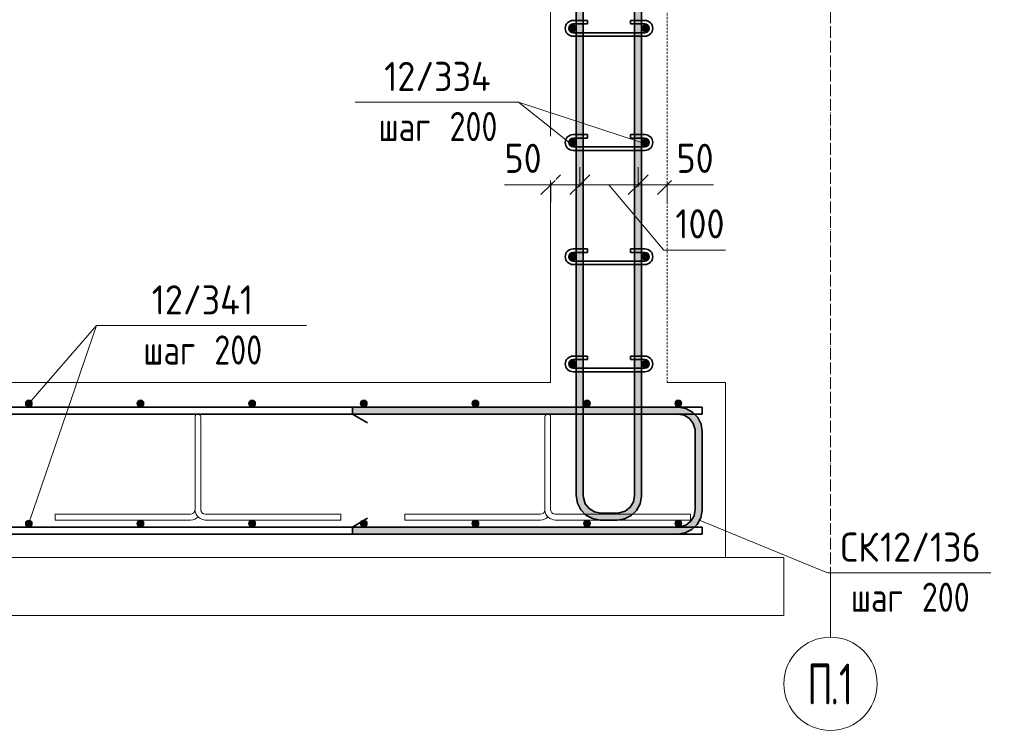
# Model space of a CAD drawing. Header units: millimetres. Extents: x 20745 to 44684, y -2139 to 75713.
# Tile 14 of 28: x 37611 to 39300, y -2057 to -837. Entities that reach past the tile are written whole.
import ezdxf

# ---------------------------------------------------------------- set-up
doc = ezdxf.new("R2010")
doc.units = ezdxf.units.MM
doc.linetypes.add('01 Штриховая _4 мм_', pattern=[6, 3.5, -2.5])
doc.linetypes.add('02 Штрихпунктирная _20 мм_', pattern=[25, 20, -2.5, 0, -2.5])
for name, color, linetype, lineweight in [('AA_Dim', 7, 'Continuous', 9), ('AA_Dim-20', 7, 'Continuous', 9), ('AA_Linii', 7, 'Continuous', 9), ('AA_Oformlenie', 7, 'Continuous', 9), ('AA_Vinoska', 7, 'Continuous', 9), ('AF_Element', 7, 'Continuous', 60), ('AF_Element_Опалубка', 7, 'Continuous', 20), ('AF_Perekritie_Опалубка', 7, 'Continuous', 20), ('AF_Stena_Опалубка', 7, 'Continuous', 20), ('KR_Armatura', 7, 'Continuous', 20), ('KR_Armatura_Tonkie', 7, 'Continuous', 20), ('KR_Fundament', 7, 'Continuous', 20), ('Оси', 7, 'Continuous', 9)]:
    doc.layers.add(name, color=color, linetype=linetype, lineweight=lineweight)
doc.styles.add('ISOCPEUR', font='isocpeur.ttf', dxfattribs={"width": 0.7, "height": 70})
doc.styles.add('ISOCPEUR_2', font='isocpeur.ttf', dxfattribs={"width": 0.9, "height": 50})
doc.styles.add('ISOCPEUR_3', font='isocpeur.ttf', dxfattribs={"width": 0.8, "height": 50})
doc.dimstyles.new('01_Точн_3_знака__непрозр_', dxfattribs={"dimscale": 304.8, "dimtxt": 49.799059, "dimasz": 0.111549, "dimexe": 0.098425, "dimexo": 0.065617, "dimgap": 0.016404, "dimtad": 1, "dimdec": 3, "dimrnd": 0.001, "dimdsep": 46, "dimtxsty": 'ISOCPEUR_2', "dimblk1": 'OBLIQUE', "dimblk2": 'OBLIQUE', "dimsah": 1, "dimcen": 0.09, "dimdle": 0.098425, "dimazin": 0, "dimtfac": 1, "dimtdec": 4, "dimtix": 1, "dimtmove": 1, "dimatfit": 3, "dimfxl": 1, "dimtvp": 1, "dimtfill": 1, "dimtolj": 1, "dimtzin": 0, "dimlwd": 18, "dimlwe": 18, "dimarcsym": 2})

# ---------------------------------------------------------------- blocks, each defined once
blk = doc.blocks.new('Лестница тип 2 ед2 - Лестница тип 2 ед1-3683842-Сечение 3')
at = {"layer": 'AF_Element', "lineweight": 20}
for p, q in [((74915.000001, -1460), (74915.000001, -220)), ((73025.000001, -1460), (74915.000001, -1460))]:
    blk.add_line(p, q, dxfattribs=at)
blk = doc.blocks.new('350_Стержень П торец СК-СГ _НесАрм_РабПлоск_ - 350_Стержень П торец СК-СГ _НесАрм_РабПлоск_-V7-Сечение 3')
at = {"layer": 'KR_Armatura_Tonkie', "lineweight": 35}
for points in [[(74575, -1514), (75133, -1513.8), (75133, -1502), (74575, -1502.2), (74575, -1513.8)], [(75173.6, -1544), (75175, -1544), (75173.6, -1533.1), (75169, -1522.5), (75162.7, -1514.3), (75154, -1507.6), (75143.9, -1503.4), (75133, -1502.2), (75133, -1514), (75140.8, -1515), (75148.6, -1518.5), (75154.6, -1523.3), (75159.1, -1529.3), (75162, -1536.2), (75163.2, -1544), (75173.2, -1544)], [(75163, -1678), (75175, -1678), (75174.8, -1544), (75163, -1544), (75163, -1665.1)], [(75133, -1720), (75144.4, -1718.3), (75154.5, -1714), (75162.7, -1707.7), (75169.4, -1699), (75173.6, -1688.9), (75174.8, -1678), (75163, -1678), (75162, -1685.8), (75158.6, -1693.5), (75153.7, -1699.6), (75147.7, -1704.1), (75140.8, -1707), (75133, -1708.2), (75133, -1719.8)], [(74866.8, -1720), (75133, -1719.8), (75133, -1708), (74575, -1708.2), (74575, -1720), (74856, -1720)]]:
    blk.add_hatch(color=256, dxfattribs=at).paths.add_polyline_path(points)
for p, q in [((75133, -1502), (74575, -1502)), ((74575, -1514), (74575, -1502)), ((74575, -1502), (74575, -1514)), ((74575, -1514), (75133, -1514)), ((74575, -1514), (74601, -1529)), ((75163, -1544), (75163, -1678)), ((75175, -1678), (75175, -1544)), ((74575, -1708), (74601, -1693)), ((75133, -1708), (74575, -1708)), ((74575, -1708), (74575, -1720)), ((74575, -1720), (74575, -1708)), ((74575, -1720), (75133, -1720))]:
    blk.add_line(p, q, dxfattribs=at)
at = {"layer": 'KR_Armatura_Tonkie', "lineweight": 35, "flags": 128}
for points in [[(75175, -1544), (75173, -1531.3), (75167.3, -1519.8), (75158.4, -1510.6), (75147.1, -1504.5), (75134.5, -1502), (75133, -1502)], [(75133, -1514), (75143.7, -1516), (75152.9, -1521.6), (75159.6, -1530.1), (75162.8, -1540.5), (75163, -1544)], [(75133, -1720), (75145.7, -1718), (75157.2, -1712.3), (75166.4, -1703.4), (75172.5, -1692.1), (75175, -1679.5), (75175, -1678)], [(75163, -1678), (75161, -1688.7), (75155.4, -1697.9), (75146.9, -1704.6), (75136.5, -1707.8), (75133, -1708)]]:
    blk.add_lwpolyline(points, dxfattribs=at)
blk = doc.blocks.new('350_Стержень П торец СК-СГ _НесАрм_РабПлоск_ - 350_Стержень П торец СК-СГ _НесАрм_РабПлоск_-V8-Сечение 3')
at = {"layer": 'KR_Armatura_Tonkie', "lineweight": 35}
for p, q in [((75133, -1502), (74575, -1502)), ((74575, -1514), (74575, -1502)), ((74575, -1502), (74575, -1514)), ((74575, -1514), (75133, -1514)), ((74575, -1514), (74601, -1529)), ((75163, -1544), (75163, -1678)), ((75175, -1678), (75175, -1544)), ((74575, -1708), (74601, -1693)), ((75133, -1708), (74575, -1708)), ((74575, -1708), (74575, -1720)), ((74575, -1720), (74575, -1708)), ((74575, -1720), (75133, -1720))]:
    blk.add_line(p, q, dxfattribs=at)
at = {"layer": 'KR_Armatura_Tonkie', "lineweight": 35, "flags": 128}
for points in [[(75175, -1544), (75173, -1531.3), (75167.3, -1519.8), (75158.4, -1510.6), (75147.1, -1504.5), (75134.5, -1502), (75133, -1502)], [(75133, -1514), (75143.7, -1516), (75152.9, -1521.6), (75159.6, -1530.1), (75162.8, -1540.5), (75163, -1544)], [(75133, -1720), (75145.7, -1718), (75157.2, -1712.3), (75166.4, -1703.4), (75172.5, -1692.1), (75175, -1679.5), (75175, -1678)], [(75163, -1678), (75161, -1688.7), (75155.4, -1697.9), (75146.9, -1704.6), (75136.5, -1707.8), (75133, -1708)]]:
    blk.add_lwpolyline(points, dxfattribs=at)
blk = doc.blocks.new('351_Ряд стержней П переменный шаг _НесАрм_РабПлоск_ - Тип 1-3760724-Сечение 3')
at = {"layer": 'KR_Armatura_Tonkie', "lineweight": 35}
h = blk.add_hatch(color=256, dxfattribs=at)
h.paths.add_polyline_path([(74959, -1654), (74971, -1654), (74970.8, -1514), (74959, -1514), (74959, -1651.2)])
h.paths.add_polyline_path([(74970.8, -1502), (74971, -1502), (74970.8, 340), (74959, 340), (74959.2, -1502), (74970.8, -1502)])
h = blk.add_hatch(color=256, dxfattribs=at)
h.paths.add_polyline_path([(75059, -1654), (75071, -1654), (75070.8, -1514), (75059, -1514), (75059, -1651.2)])
h.paths.add_polyline_path([(75059, -1502), (75071, -1502), (75070.8, 340), (75059, 340), (75059, -1499)])
for points in [[(75001, -1696), (75001, -1684), (74992.7, -1682.8), (74986, -1680), (74979.8, -1675.2), (74975, -1669), (74972, -1661.8), (74970.8, -1654), (74959, -1654), (74960.5, -1665.1), (74964.8, -1675.3), (74971.8, -1684.1), (74980.5, -1690.6), (74990.1, -1694.6), (74999.7, -1695.8)], [(75029, -1696), (75039.9, -1694.6), (75050, -1690.4), (75059.1, -1683.2), (75065.6, -1674.5), (75069.6, -1664.9), (75070.8, -1654), (75059, -1654), (75057.8, -1662.3), (75055, -1669), (75050.2, -1675.2), (75044, -1680), (75036.8, -1683), (75029, -1684.2), (75029, -1695.8)], [(75008.4, -1696), (75029, -1695.8), (75029, -1684), (75001, -1684.2), (75001, -1696)]]:
    blk.add_hatch(color=256, dxfattribs=at).paths.add_polyline_path(points)
for p, q in [((74959, 340), (74959, -1654)), ((74971, 340), (74959, 340)), ((74959, 340), (74971, 340)), ((74959, 340), (74959, -1654)), ((74971, 340), (74959, 340)), ((74959, 340), (74971, 340)), ((74959, 340), (74959, -1654)), ((74971, 340), (74959, 340)), ((74959, 340), (74971, 340)), ((74971, -1654), (74971, 340)), ((74971, 340), (74986, 314)), ((74971, -1654), (74971, 340)), ((74971, 340), (74986, 314)), ((74971, -1654), (74971, 340)), ((74971, 340), (74986, 314)), ((75059, 340), (75044, 314)), ((75059, 340), (75044, 314)), ((75059, 340), (75044, 314)), ((75059, 340), (75059, -1654)), ((75059, 340), (75071, 340)), ((75071, 340), (75059, 340)), ((75059, 340), (75059, -1654)), ((75059, 340), (75071, 340)), ((75071, 340), (75059, 340)), ((75059, 340), (75059, -1654)), ((75059, 340), (75071, 340)), ((75071, 340), (75059, 340)), ((75071, -1654), (75071, 340)), ((75071, -1654), (75071, 340)), ((75071, -1654), (75071, 340)), ((75029, -1684), (75001, -1684)), ((75029, -1684), (75001, -1684)), ((75029, -1684), (75001, -1684)), ((75001, -1696), (75029, -1696)), ((75001, -1696), (75029, -1696)), ((75001, -1696), (75029, -1696))]:
    blk.add_line(p, q, dxfattribs=at)
at = {"layer": 'KR_Armatura_Tonkie', "lineweight": 35, "flags": 128}
for points in [[(74959, -1654), (74961, -1666.7), (74966.7, -1678.2), (74975.6, -1687.4), (74986.9, -1693.5), (74999.5, -1696), (75001, -1696)], [(74959, -1654), (74961, -1666.7), (74966.7, -1678.2), (74975.6, -1687.4), (74986.9, -1693.5), (74999.5, -1696), (75001, -1696)], [(74959, -1654), (74961, -1666.7), (74966.7, -1678.2), (74975.6, -1687.4), (74986.9, -1693.5), (74999.5, -1696), (75001, -1696)], [(75001, -1684), (74990.3, -1682), (74981.1, -1676.4), (74974.4, -1667.9), (74971.2, -1657.5), (74971, -1654)], [(75001, -1684), (74990.3, -1682), (74981.1, -1676.4), (74974.4, -1667.9), (74971.2, -1657.5), (74971, -1654)], [(75001, -1684), (74990.3, -1682), (74981.1, -1676.4), (74974.4, -1667.9), (74971.2, -1657.5), (74971, -1654)], [(75029, -1696), (75041.7, -1694), (75053.2, -1688.3), (75062.4, -1679.4), (75068.5, -1668.1), (75071, -1655.5), (75071, -1654)], [(75059, -1654), (75057, -1664.7), (75051.4, -1673.9), (75042.9, -1680.6), (75032.5, -1683.8), (75029, -1684)], [(75029, -1696), (75041.7, -1694), (75053.2, -1688.3), (75062.4, -1679.4), (75068.5, -1668.1), (75071, -1655.5), (75071, -1654)], [(75059, -1654), (75057, -1664.7), (75051.4, -1673.9), (75042.9, -1680.6), (75032.5, -1683.8), (75029, -1684)], [(75029, -1696), (75041.7, -1694), (75053.2, -1688.3), (75062.4, -1679.4), (75068.5, -1668.1), (75071, -1655.5), (75071, -1654)], [(75059, -1654), (75057, -1664.7), (75051.4, -1673.9), (75042.9, -1680.6), (75032.5, -1683.8), (75029, -1684)]]:
    blk.add_lwpolyline(points, dxfattribs=at)
blk = doc.blocks.new('ЭУ_Лягушка вид_1 - 12мм-3783447-Сечение 3')
at = {"layer": 'AA_Oformlenie'}
for p, q in [((73105, -1519), (73105, -1678.5)), ((73115, -1678.5), (73115, -1519)), ((72865, -1686), (72865, -1696)), ((73097.5, -1686), (72865, -1686)), ((73355, -1686), (73122.5, -1686)), ((73355, -1696), (73355, -1686)), ((72865, -1696), (73097.5, -1696)), ((73122.5, -1696), (73355, -1696))]:
    blk.add_line(p, q, dxfattribs=at)
for centre, radius, start, end in [((73110, -1519), 5, 0, 180), ((73097.5, -1678.5), 7.5, 270, 356.0986), ((73123.6, -1677.3), 18.7, 185.2148, 270), ((73122.5, -1678.5), 7.5, 180, 270), ((73097.5, -1678.5), 17.5, 270, 316.9756)]:
    blk.add_arc(centre, radius, start, end, dxfattribs=at)
blk = doc.blocks.new('Ось сетки - d_4мм-2765513-Сечение 3')
at = {"layer": 'Оси'}
for start, end in [(0, 180), (0, 180), (180, 360), (180, 360)]:
    blk.add_arc((75395, -1976.9), 80, start, end, dxfattribs=at)
blk = doc.blocks.new('042_М_Арматуры - Диам длина поз _ Комментарий-2260297-Сечение 3')
at = {"layer": 'AA_Vinoska'}
blk.add_line((73052.4, -775.6), (73412.4, -775.6), dxfattribs=at)
blk = doc.blocks.new('042_М_Арматуры - Диам длина поз _ Шаг-2260295-Сечение 3')
at = {"layer": 'AA_Vinoska'}
blk.add_line((73966.9, -348.6), (74246.9, -348.6), dxfattribs=at)
blk = doc.blocks.new('DIMBLOCK42-Сечение 3')
at = {"layer": 'AA_Dim-20', "lineweight": 18}
for p, q in [((38571.6, -1124.1), (38571.6, -1090.4)), ((38442.5, -1120.4), (38525.7, -1120.4)), ((38491.6, -1120.4), (38571.6, -1120.4)), ((38521.6, -1116.4), (38521.6, -1150.4)), ((38521.6, -1120.4), (38521.6, -1116.4)), ((38525.7, -1120.4), (38546.6, -1120.4)), ((38571.6, -1120.4), (38571.6, -1124.1))]:
    blk.add_line(p, q, dxfattribs=at)
at = {"layer": 'AA_Dim-20', "lineweight": 30}
for p, q in [((38521.6, -1120.4), (38538.6, -1103.4)), ((38571.6, -1120.4), (38588.6, -1103.4)), ((38521.6, -1120.4), (38504.6, -1137.4)), ((38571.6, -1120.4), (38554.6, -1137.4))]:
    blk.add_line(p, q, dxfattribs=at)
at = {"layer": 'AA_Dim-20', "color": 0, "lineweight": 18, "insert": (38442.5, -1050.1), "char_height": 50, "width": 75.848, "attachment_point": 1, "line_spacing_factor": 1.149209, "style": 'ISOCPEUR_2', "bg_fill": 3, "box_fill_scale": 1.25, "bg_fill_color": 256, "bg_fill_true_color": 13158600, "bg_fill_transparency": 0}
blk.add_mtext('50', dxfattribs=at)
blk = doc.blocks.new('_Oblique')
at = {"color": 0, "linetype": 'ByBlock', "lineweight": -2}
blk.add_line((-0.5, -0.5), (0.5, 0.5), dxfattribs=at)
blk = doc.blocks.new('DIMBLOCK43-Сечение 3')
at = {"layer": 'AA_Dim-20', "lineweight": 18}
for p, q in [((38571.6, -1124.1), (38571.6, -1090.4)), ((38671.6, -1124.1), (38671.6, -1090.4)), ((38571.6, -1120.4), (38671.6, -1120.4)), ((38571.6, -1120.4), (38571.6, -1124.1)), ((38715.5, -1232.9), (38621.6, -1120.4)), ((38671.6, -1120.4), (38671.6, -1124.1)), ((38821.7, -1232.9), (38715.5, -1232.9))]:
    blk.add_line(p, q, dxfattribs=at)
at = {"layer": 'AA_Dim-20', "lineweight": 30}
for p, q in [((38571.6, -1120.4), (38588.6, -1103.4)), ((38671.6, -1120.4), (38688.6, -1103.4)), ((38571.6, -1120.4), (38554.6, -1137.4)), ((38671.6, -1120.4), (38654.6, -1137.4))]:
    blk.add_line(p, q, dxfattribs=at)
at = {"layer": 'AA_Dim-20', "color": 0, "lineweight": 18, "insert": (38735.5, -1162.5), "char_height": 50, "width": 103.429, "attachment_point": 1, "line_spacing_factor": 1.149209, "style": 'ISOCPEUR_2', "bg_fill": 3, "box_fill_scale": 1.25, "bg_fill_color": 256, "bg_fill_true_color": 13158600, "bg_fill_transparency": 0}
blk.add_mtext('100', dxfattribs=at)
blk = doc.blocks.new('DIMBLOCK44-Сечение 3')
at = {"layer": 'AA_Dim-20', "lineweight": 18}
for p, q in [((38671.6, -1124.1), (38671.6, -1090.4)), ((38671.6, -1120.4), (38751.6, -1120.4)), ((38671.6, -1120.4), (38671.6, -1124.1)), ((38717.5, -1120.4), (38696.6, -1120.4)), ((38800.7, -1120.4), (38717.5, -1120.4)), ((38721.6, -1116.4), (38721.6, -1150.4)), ((38721.6, -1120.4), (38721.6, -1116.4))]:
    blk.add_line(p, q, dxfattribs=at)
at = {"layer": 'AA_Dim-20', "lineweight": 30}
for p, q in [((38671.6, -1120.4), (38688.6, -1103.4)), ((38721.6, -1120.4), (38738.6, -1103.4)), ((38671.6, -1120.4), (38654.6, -1137.4)), ((38721.6, -1120.4), (38704.6, -1137.4))]:
    blk.add_line(p, q, dxfattribs=at)
at = {"layer": 'AA_Dim-20', "color": 0, "lineweight": 18, "insert": (38737.5, -1050.1), "char_height": 50, "width": 75.848, "attachment_point": 1, "line_spacing_factor": 1.149209, "style": 'ISOCPEUR_2', "bg_fill": 3, "box_fill_scale": 1.25, "bg_fill_color": 256, "bg_fill_true_color": 13158600, "bg_fill_transparency": 0}
blk.add_mtext('50', dxfattribs=at)

msp = doc.modelspace()

# ---------------------------------------------------------------- hatches: boundary and pattern name
at = {"layer": 'KR_Armatura'}
h = msp.add_hatch(color=256, dxfattribs=at)
edge = h.paths.add_edge_path()
edge.add_arc((38559.589, -852), 6, 0, 360)
for points in [[(38559.589, -858), (38564.7852, -855), (38564.7852, -849), (38559.589, -846), (38554.3929, -849), (38554.3929, -855)], [(38683.589, -858), (38688.7852, -855), (38688.7852, -849), (38683.589, -846), (38678.3929, -849), (38678.3929, -855), (38680.2797, -856.0893)], [(38559.589, -1054), (38564.7852, -1051), (38564.7852, -1045), (38559.589, -1042), (38554.3929, -1045), (38554.3929, -1051)], [(38683.589, -1054), (38688.7852, -1051), (38688.7852, -1045), (38683.589, -1042), (38678.3929, -1045), (38678.3929, -1051), (38680.2797, -1052.0893)], [(38559.589, -1250), (38564.7852, -1247), (38564.7852, -1241), (38559.589, -1238), (38554.3929, -1241), (38554.3929, -1247)], [(38683.589, -1250), (38688.7852, -1247), (38688.7852, -1241), (38683.589, -1238), (38678.3929, -1241), (38678.3929, -1247), (38680.2797, -1248.0893)], [(38559.589, -1434), (38564.7852, -1431), (38564.7852, -1425), (38559.589, -1422), (38554.3929, -1425), (38554.3929, -1431)], [(38683.589, -1434), (38688.7852, -1431), (38688.7852, -1425), (38683.589, -1422), (38678.3929, -1425), (38678.3929, -1431), (38680.2797, -1432.0893)], [(37623.589, -1501.1962), (37629.589, -1501.1962), (37632.589, -1496), (37629.589, -1490.8038), (37623.589, -1490.8038), (37620.589, -1496)], [(37815.089, -1501.1962), (37821.089, -1501.1962), (37824.089, -1496), (37821.089, -1490.8038), (37815.089, -1490.8038), (37812.089, -1496)], [(38006.589, -1501.1962), (38012.589, -1501.1962), (38015.589, -1496), (38012.589, -1490.8038), (38006.589, -1490.8038), (38003.589, -1496)], [(38204.089, -1501.1962), (38207.089, -1496), (38204.089, -1490.8038), (38198.089, -1490.8038), (38195.089, -1496), (38198.089, -1501.1962), (38201.2778, -1501.1962)], [(38389.589, -1501.1962), (38395.589, -1501.1962), (38398.589, -1496), (38395.589, -1490.8038), (38389.589, -1490.8038), (38386.589, -1496), (38388.3108, -1498.9822)], [(38582.302, -1501.1962), (38587.089, -1501.1962), (38590.089, -1496), (38587.089, -1490.8038), (38581.089, -1490.8038), (38578.089, -1496), (38581.089, -1501.1962)], [(38737.589, -1501.1962), (38743.589, -1501.1962), (38746.589, -1496), (38743.589, -1490.8038), (38737.589, -1490.8038), (38734.589, -1496), (38736.3108, -1498.9822)], [(37623.589, -1707.1962), (37629.589, -1707.1962), (37632.589, -1702), (37629.589, -1696.8038), (37623.589, -1696.8038), (37620.589, -1702)], [(37815.089, -1707.1962), (37821.089, -1707.1962), (37824.089, -1702), (37821.089, -1696.8038), (37815.089, -1696.8038), (37812.089, -1702)], [(38006.589, -1707.1962), (38012.589, -1707.1962), (38015.589, -1702), (38012.589, -1696.8038), (38006.589, -1696.8038), (38003.589, -1702)], [(38201.2778, -1707.1962), (38204.089, -1707.1962), (38207.089, -1702), (38204.089, -1696.8038), (38198.089, -1696.8038), (38195.089, -1702), (38198.089, -1707.1962)], [(38389.589, -1707.1962), (38395.589, -1707.1962), (38398.589, -1702), (38395.589, -1696.8038), (38389.589, -1696.8038), (38386.589, -1702), (38389.2264, -1706.568)], [(38582.302, -1707.1962), (38587.089, -1707.1962), (38590.089, -1702), (38587.089, -1696.8038), (38581.089, -1696.8038), (38578.089, -1702), (38581.089, -1707.1962)], [(38737.589, -1707.1962), (38743.589, -1707.1962), (38746.589, -1702), (38743.589, -1696.8038), (38737.589, -1696.8038), (38734.589, -1702), (38737.2264, -1706.568)]]:
    msp.add_hatch(color=256, dxfattribs=at).paths.add_polyline_path(points)
h = msp.add_hatch(color=256, dxfattribs=at)
edge = h.paths.add_edge_path()
edge.add_arc((38683.589, -852), 6, 0, 360)
h = msp.add_hatch(color=256, dxfattribs=at)
edge = h.paths.add_edge_path()
edge.add_arc((38559.589, -1048), 6, 0, 360)
h = msp.add_hatch(color=256, dxfattribs=at)
edge = h.paths.add_edge_path()
edge.add_arc((38683.589, -1048), 6, 0, 360)
h = msp.add_hatch(color=256, dxfattribs=at)
edge = h.paths.add_edge_path()
edge.add_arc((38559.589, -1244), 6, 0, 360)
h = msp.add_hatch(color=256, dxfattribs=at)
edge = h.paths.add_edge_path()
edge.add_arc((38683.589, -1244), 6, 0, 360)
h = msp.add_hatch(color=256, dxfattribs=at)
edge = h.paths.add_edge_path()
edge.add_arc((38559.589, -1428), 6, 0, 360)
h = msp.add_hatch(color=256, dxfattribs=at)
edge = h.paths.add_edge_path()
edge.add_arc((38683.589, -1428), 6, 0, 360)
h = msp.add_hatch(color=256, dxfattribs=at)
edge = h.paths.add_edge_path()
edge.add_arc((37626.589, -1496), 6, 0, 360)
h = msp.add_hatch(color=256, dxfattribs=at)
edge = h.paths.add_edge_path()
edge.add_arc((37818.089, -1496), 6, 0, 360)
h = msp.add_hatch(color=256, dxfattribs=at)
edge = h.paths.add_edge_path()
edge.add_arc((38009.589, -1496), 6, 0, 360)
h = msp.add_hatch(color=256, dxfattribs=at)
edge = h.paths.add_edge_path()
edge.add_arc((38201.089, -1496), 6, 0, 360)
h = msp.add_hatch(color=256, dxfattribs=at)
edge = h.paths.add_edge_path()
edge.add_arc((38392.589, -1496), 6, 0, 360)
h = msp.add_hatch(color=256, dxfattribs=at)
edge = h.paths.add_edge_path()
edge.add_arc((38584.089, -1496), 6, 0, 360)
h = msp.add_hatch(color=256, dxfattribs=at)
edge = h.paths.add_edge_path()
edge.add_arc((38740.589, -1496), 6, 0, 360)
h = msp.add_hatch(color=256, dxfattribs=at)
edge = h.paths.add_edge_path()
edge.add_arc((37626.589, -1702), 6, 0, 360)
h = msp.add_hatch(color=256, dxfattribs=at)
edge = h.paths.add_edge_path()
edge.add_arc((37818.089, -1702), 6, 0, 360)
h = msp.add_hatch(color=256, dxfattribs=at)
edge = h.paths.add_edge_path()
edge.add_arc((38009.589, -1702), 6, 0, 360)
h = msp.add_hatch(color=256, dxfattribs=at)
edge = h.paths.add_edge_path()
edge.add_arc((38201.089, -1702), 6, 0, 360)
h = msp.add_hatch(color=256, dxfattribs=at)
edge = h.paths.add_edge_path()
edge.add_arc((38392.589, -1702), 6, 0, 360)
h = msp.add_hatch(color=256, dxfattribs=at)
edge = h.paths.add_edge_path()
edge.add_arc((38584.089, -1702), 6, 0, 360)
h = msp.add_hatch(color=256, dxfattribs=at)
edge = h.paths.add_edge_path()
edge.add_arc((38740.589, -1702), 6, 0, 360)

# ---------------------------------------------------------------- linework, layer by layer
at = {"layer": 'AA_Linii', "lineweight": 20}
for p, q in [((38571.589, -1102.1373), (38571.589, -1104.1373)), ((38671.589, -1102.1373), (38671.589, -1104.1373))]:
    msp.add_line(p, q, dxfattribs=at)
at = {"layer": 'AA_Vinoska'}
for p, q in [((38677.589, -1048), (38466.3488, -978.6407)), ((38553.589, -1048), (38466.3488, -978.6407)), ((37626.589, -1701.4301), (37742.9074, -1362.1595)), ((37626.589, -1496), (37742.9074, -1362.1595)), ((38775.3129, -1695.8369), (38996.3816, -1786.5747))]:
    msp.add_line(p, q, dxfattribs=at)
at = {"layer": 'AF_Perekritie_Опалубка', "lineweight": 9}
for p, q in [((36431.589, -1760), (38821.589, -1760)), ((38821.589, -1760), (36431.589, -1760))]:
    msp.add_line(p, q, dxfattribs=at)
at = {"layer": 'AF_Stena_Опалубка', "linetype": '01 Штриховая _4 мм_'}
for p, q in [((38521.589, -220), (38521.589, -1460)), ((38721.589, -1460), (38721.589, -220))]:
    msp.add_line(p, q, dxfattribs=at)
at = {"layer": 'KR_Armatura'}
for p, q in [((38559.589, -846), (38554.3929, -849)), ((38554.3929, -849), (38554.3929, -855)), ((38554.3929, -855), (38559.589, -858)), ((38564.7852, -849), (38559.589, -846)), ((38559.589, -858), (38564.7852, -855)), ((38564.7852, -855), (38564.7852, -849)), ((38683.589, -846), (38678.3929, -849)), ((38678.3929, -849), (38678.3929, -855)), ((38678.3929, -855), (38680.2797, -856.0893)), ((38680.2797, -856.0893), (38683.589, -858)), ((38688.7852, -849), (38683.589, -846)), ((38683.589, -858), (38688.7852, -855)), ((38688.7852, -855), (38688.7852, -849)), ((38559.589, -1042), (38554.3929, -1045)), ((38554.3929, -1045), (38554.3929, -1051)), ((38564.7852, -1045), (38559.589, -1042)), ((38564.7852, -1051), (38564.7852, -1045)), ((38683.589, -1042), (38678.3929, -1045)), ((38678.3929, -1045), (38678.3929, -1051)), ((38688.7852, -1045), (38683.589, -1042)), ((38688.7852, -1051), (38688.7852, -1045)), ((38554.3929, -1051), (38559.589, -1054)), ((38559.589, -1054), (38564.7852, -1051)), ((38678.3929, -1051), (38680.2797, -1052.0893)), ((38680.2797, -1052.0893), (38683.589, -1054)), ((38683.589, -1054), (38688.7852, -1051)), ((38559.589, -1238), (38554.3929, -1241)), ((38554.3929, -1241), (38554.3929, -1247)), ((38554.3929, -1247), (38559.589, -1250)), ((38564.7852, -1241), (38559.589, -1238)), ((38559.589, -1250), (38564.7852, -1247)), ((38564.7852, -1247), (38564.7852, -1241)), ((38683.589, -1238), (38678.3929, -1241)), ((38678.3929, -1241), (38678.3929, -1247)), ((38678.3929, -1247), (38680.2797, -1248.0893)), ((38680.2797, -1248.0893), (38683.589, -1250)), ((38688.7852, -1241), (38683.589, -1238)), ((38683.589, -1250), (38688.7852, -1247)), ((38688.7852, -1247), (38688.7852, -1241)), ((38559.589, -1422), (38554.3929, -1425)), ((38554.3929, -1425), (38554.3929, -1431)), ((38554.3929, -1431), (38559.589, -1434)), ((38564.7852, -1425), (38559.589, -1422)), ((38559.589, -1434), (38564.7852, -1431)), ((38564.7852, -1431), (38564.7852, -1425)), ((38683.589, -1422), (38678.3929, -1425)), ((38678.3929, -1425), (38678.3929, -1431)), ((38678.3929, -1431), (38680.2797, -1432.0893)), ((38680.2797, -1432.0893), (38683.589, -1434)), ((38688.7852, -1425), (38683.589, -1422)), ((38683.589, -1434), (38688.7852, -1431)), ((38688.7852, -1431), (38688.7852, -1425)), ((37623.589, -1490.8038), (37620.589, -1496)), ((37620.589, -1496), (37623.589, -1501.1962)), ((37629.589, -1490.8038), (37623.589, -1490.8038)), ((37623.589, -1501.1962), (37629.589, -1501.1962)), ((37632.589, -1496), (37629.589, -1490.8038)), ((37629.589, -1501.1962), (37632.589, -1496)), ((37815.089, -1490.8038), (37812.089, -1496)), ((37812.089, -1496), (37815.089, -1501.1962)), ((37821.089, -1490.8038), (37815.089, -1490.8038)), ((37815.089, -1501.1962), (37821.089, -1501.1962)), ((37824.089, -1496), (37821.089, -1490.8038)), ((37821.089, -1501.1962), (37824.089, -1496)), ((38006.589, -1490.8038), (38003.589, -1496)), ((38003.589, -1496), (38006.589, -1501.1962)), ((38012.589, -1490.8038), (38006.589, -1490.8038)), ((38006.589, -1501.1962), (38012.589, -1501.1962)), ((38015.589, -1496), (38012.589, -1490.8038)), ((38012.589, -1501.1962), (38015.589, -1496)), ((38198.089, -1490.8038), (38195.089, -1496)), ((38195.089, -1496), (38198.089, -1501.1962)), ((38204.089, -1490.8038), (38198.089, -1490.8038)), ((38198.089, -1501.1962), (38201.2778, -1501.1962)), ((38201.2778, -1501.1962), (38204.089, -1501.1962)), ((38207.089, -1496), (38204.089, -1490.8038)), ((38204.089, -1501.1962), (38207.089, -1496)), ((38389.589, -1490.8038), (38386.589, -1496)), ((38386.589, -1496), (38388.3108, -1498.9822)), ((38388.3108, -1498.9822), (38389.589, -1501.1962)), ((38395.589, -1490.8038), (38389.589, -1490.8038)), ((38389.589, -1501.1962), (38395.589, -1501.1962)), ((38398.589, -1496), (38395.589, -1490.8038)), ((38395.589, -1501.1962), (38398.589, -1496)), ((38581.089, -1490.8038), (38578.089, -1496)), ((38578.089, -1496), (38581.089, -1501.1962)), ((38587.089, -1490.8038), (38581.089, -1490.8038)), ((38581.089, -1501.1962), (38582.302, -1501.1962)), ((38582.302, -1501.1962), (38587.089, -1501.1962)), ((38590.089, -1496), (38587.089, -1490.8038)), ((38587.089, -1501.1962), (38590.089, -1496)), ((38737.589, -1490.8038), (38734.589, -1496)), ((38734.589, -1496), (38736.3108, -1498.9822)), ((38736.3108, -1498.9822), (38737.589, -1501.1962)), ((38743.589, -1490.8038), (38737.589, -1490.8038)), ((38737.589, -1501.1962), (38743.589, -1501.1962)), ((38746.589, -1496), (38743.589, -1490.8038)), ((38743.589, -1501.1962), (38746.589, -1496)), ((37623.589, -1696.8038), (37620.589, -1702)), ((37620.589, -1702), (37623.589, -1707.1962)), ((37629.589, -1696.8038), (37623.589, -1696.8038)), ((37632.589, -1702), (37629.589, -1696.8038)), ((37629.589, -1707.1962), (37632.589, -1702)), ((37815.089, -1696.8038), (37812.089, -1702)), ((37812.089, -1702), (37815.089, -1707.1962)), ((37821.089, -1696.8038), (37815.089, -1696.8038)), ((37824.089, -1702), (37821.089, -1696.8038)), ((37821.089, -1707.1962), (37824.089, -1702)), ((38006.589, -1696.8038), (38003.589, -1702)), ((38003.589, -1702), (38006.589, -1707.1962)), ((38012.589, -1696.8038), (38006.589, -1696.8038)), ((38015.589, -1702), (38012.589, -1696.8038)), ((38012.589, -1707.1962), (38015.589, -1702)), ((38198.089, -1696.8038), (38195.089, -1702)), ((38195.089, -1702), (38198.089, -1707.1962)), ((38204.089, -1696.8038), (38198.089, -1696.8038)), ((38207.089, -1702), (38204.089, -1696.8038)), ((38204.089, -1707.1962), (38207.089, -1702)), ((38389.589, -1696.8038), (38386.589, -1702)), ((38386.589, -1702), (38389.2264, -1706.568)), ((38395.589, -1696.8038), (38389.589, -1696.8038)), ((38398.589, -1702), (38395.589, -1696.8038)), ((38395.589, -1707.1962), (38398.589, -1702)), ((38581.089, -1696.8038), (38578.089, -1702)), ((38578.089, -1702), (38581.089, -1707.1962)), ((38587.089, -1696.8038), (38581.089, -1696.8038)), ((38590.089, -1702), (38587.089, -1696.8038)), ((38587.089, -1707.1962), (38590.089, -1702)), ((38737.589, -1696.8038), (38734.589, -1702)), ((38734.589, -1702), (38737.2264, -1706.568)), ((38743.589, -1696.8038), (38737.589, -1696.8038)), ((38746.589, -1702), (38743.589, -1696.8038)), ((38743.589, -1707.1962), (38746.589, -1702)), ((37623.589, -1707.1962), (37629.589, -1707.1962)), ((37815.089, -1707.1962), (37821.089, -1707.1962)), ((38006.589, -1707.1962), (38012.589, -1707.1962)), ((38198.089, -1707.1962), (38201.2778, -1707.1962)), ((38201.2778, -1707.1962), (38204.089, -1707.1962)), ((38389.2264, -1706.568), (38389.589, -1707.1962)), ((38389.589, -1707.1962), (38395.589, -1707.1962)), ((38581.089, -1707.1962), (38582.302, -1707.1962)), ((38582.302, -1707.1962), (38587.089, -1707.1962)), ((38737.2264, -1706.568), (38737.589, -1707.1962)), ((38737.589, -1707.1962), (38743.589, -1707.1962))]:
    msp.add_line(p, q, dxfattribs=at)
for centre in [(38559.589, -852), (38683.589, -852), (38559.589, -1048), (38683.589, -1048), (38559.589, -1244), (38683.589, -1244), (38559.589, -1428), (38683.589, -1428), (37626.589, -1496), (37818.089, -1496), (38009.589, -1496), (38201.089, -1496), (38392.589, -1496), (38584.089, -1496), (38740.589, -1496), (37626.589, -1702), (37818.089, -1702), (38009.589, -1702), (38201.089, -1702), (38392.589, -1702), (38584.089, -1702), (38740.589, -1702)]:
    msp.add_circle(centre, 6, dxfattribs=at)
at = {"layer": 'KR_Armatura_Tonkie', "lineweight": 35}
for p, q in [((38560.089, -838.5), (38584.6023, -838.5)), ((38584.6023, -844.5), (38584.6023, -838.5)), ((38658.5758, -838.5), (38683.089, -838.5)), ((38658.5758, -844.5), (38658.5758, -838.5)), ((38560.089, -844.5), (38584.6023, -844.5)), ((38683.089, -859.5), (38560.089, -859.5)), ((38658.5758, -844.5), (38683.089, -844.5)), ((38683.089, -865.5), (38560.089, -865.5)), ((38560.089, -1034.5), (38584.6023, -1034.5)), ((38560.089, -1034.5), (38584.6023, -1034.5)), ((38560.089, -1040.5), (38584.6023, -1040.5)), ((38560.089, -1040.5), (38584.6023, -1040.5)), ((38584.6023, -1040.5), (38584.6023, -1034.5)), ((38584.6023, -1040.5), (38584.6023, -1034.5)), ((38658.5758, -1034.5), (38683.089, -1034.5)), ((38658.5758, -1040.5), (38658.5758, -1034.5)), ((38658.5758, -1034.5), (38683.089, -1034.5)), ((38658.5758, -1040.5), (38658.5758, -1034.5)), ((38658.5758, -1040.5), (38683.089, -1040.5)), ((38658.5758, -1040.5), (38683.089, -1040.5)), ((38683.089, -1055.5), (38560.089, -1055.5)), ((38683.089, -1055.5), (38560.089, -1055.5)), ((38683.089, -1061.5), (38560.089, -1061.5)), ((38683.089, -1061.5), (38560.089, -1061.5)), ((38560.089, -1230.5), (38584.6023, -1230.5)), ((38584.6023, -1236.5), (38584.6023, -1230.5)), ((38658.5758, -1230.5), (38683.089, -1230.5)), ((38658.5758, -1236.5), (38658.5758, -1230.5)), ((38560.089, -1236.5), (38584.6023, -1236.5)), ((38658.5758, -1236.5), (38683.089, -1236.5)), ((38683.089, -1251.5), (38560.089, -1251.5)), ((38683.089, -1257.5), (38560.089, -1257.5)), ((38560.089, -1414.5), (38584.6023, -1414.5)), ((38560.089, -1414.5), (38584.6023, -1414.5)), ((38584.6023, -1420.5), (38584.6023, -1414.5)), ((38584.6023, -1420.5), (38584.6023, -1414.5)), ((38658.5758, -1414.5), (38683.089, -1414.5)), ((38658.5758, -1420.5), (38658.5758, -1414.5)), ((38658.5758, -1414.5), (38683.089, -1414.5)), ((38658.5758, -1420.5), (38658.5758, -1414.5)), ((38560.089, -1420.5), (38584.6023, -1420.5)), ((38560.089, -1420.5), (38584.6023, -1420.5)), ((38658.5758, -1420.5), (38683.089, -1420.5)), ((38658.5758, -1420.5), (38683.089, -1420.5)), ((38683.089, -1435.5), (38560.089, -1435.5)), ((38683.089, -1435.5), (38560.089, -1435.5)), ((38683.089, -1441.5), (38560.089, -1441.5)), ((38683.089, -1441.5), (38560.089, -1441.5)), ((38781.589, -1502), (36471.589, -1502)), ((38781.589, -1502), (38781.589, -1514)), ((38781.589, -1514), (36471.589, -1514)), ((38781.589, -1708), (36471.589, -1708)), ((38781.589, -1720), (36471.589, -1720)), ((38781.589, -1708), (38781.589, -1720))]:
    msp.add_line(p, q, dxfattribs=at)
for centre, radius, start, end in [((38560.089, -852), 13.5, 90, 270), ((38683.089, -852), 13.5, 270, 90), ((38560.089, -852), 7.5, 90, 270), ((38683.089, -852), 7.5, 270, 90), ((38560.089, -1048), 13.5, 90, 270), ((38560.089, -1048), 13.5, 90, 270), ((38560.089, -1048), 7.5, 90, 270), ((38560.089, -1048), 7.5, 90, 270), ((38683.089, -1048), 13.5, 270, 90), ((38683.089, -1048), 13.5, 270, 90), ((38683.089, -1048), 7.5, 270, 90), ((38683.089, -1048), 7.5, 270, 90), ((38560.089, -1244), 13.5, 90, 270), ((38683.089, -1244), 13.5, 270, 90), ((38560.089, -1244), 7.5, 90, 270), ((38683.089, -1244), 7.5, 270, 90), ((38560.089, -1428), 13.5, 90, 270), ((38560.089, -1428), 13.5, 90, 270), ((38683.089, -1428), 13.5, 270, 90), ((38683.089, -1428), 13.5, 270, 90), ((38560.089, -1428), 7.5, 90, 270), ((38560.089, -1428), 7.5, 90, 270), ((38683.089, -1428), 7.5, 270, 90), ((38683.089, -1428), 7.5, 270, 90)]:
    msp.add_arc(centre, radius, start, end, dxfattribs=at)
at = {"layer": 'KR_Fundament'}
for p, q in [((38521.589, -1460), (36631.589, -1460)), ((38821.589, -1460), (38721.589, -1460)), ((38821.589, -1760), (38821.589, -1460)), ((38921.589, -1760), (38821.589, -1760)), ((38921.589, -1860), (38921.589, -1760)), ((36431.589, -1860), (38921.589, -1860))]:
    msp.add_line(p, q, dxfattribs=at)
at = {"layer": 'Оси', "linetype": '02 Штрихпунктирная _20 мм_'}
msp.add_line((39001.589, -1796.8656), (39001.589, 126.6763), dxfattribs=at)
at = {"layer": 'Оси'}
msp.add_line((39001.589, -1896.8656), (39001.589, -1796.8656), dxfattribs=at)

# ---------------------------------------------------------------- block references
at = {"layer": 'AA_Oformlenie'}
for p in [(-35193.411, 0), (-34593.411, 0)]:
    msp.add_blockref('ЭУ_Лягушка вид_1 - 12мм-3783447-Сечение 3', p, dxfattribs=at)
at = {"layer": 'AA_Vinoska'}
for name, p in [('042_М_Арматуры - Диам длина поз _ Шаг-2260295-Сечение 3', (-35780.5765, -630.0611)), ('042_М_Арматуры - Диам длина поз _ Комментарий-2260297-Сечение 3', (-35309.4683, -586.597)), ('042_М_Арматуры - Диам длина поз _ Шаг-2260295-Сечение 3', (-34970.5437, -1437.9951))]:
    msp.add_blockref(name, p, dxfattribs=at)
at = {"layer": 'AF_Element_Опалубка'}
msp.add_blockref('Лестница тип 2 ед2 - Лестница тип 2 ед1-3683842-Сечение 3', (-36393.411, 0), dxfattribs=at)
at = {"layer": 'KR_Armatura_Tonkie', "lineweight": 35}
for name in ['351_Ряд стержней П переменный шаг _НесАрм_РабПлоск_ - Тип 1-3760724-Сечение 3', '350_Стержень П торец СК-СГ _НесАрм_РабПлоск_ - 350_Стержень П торец СК-СГ _НесАрм_РабПлоск_-V7-Сечение 3', '350_Стержень П торец СК-СГ _НесАрм_РабПлоск_ - 350_Стержень П торец СК-СГ _НесАрм_РабПлоск_-V8-Сечение 3', '350_Стержень П торец СК-СГ _НесАрм_РабПлоск_ - 350_Стержень П торец СК-СГ _НесАрм_РабПлоск_-V8-Сечение 3']:
    msp.add_blockref(name, (-36393.411, 0), dxfattribs=at)
at = {"layer": 'Оси'}
msp.add_blockref('Ось сетки - d_4мм-2765513-Сечение 3', (-36393.411, 0), dxfattribs=at)

# ---------------------------------------------------------------- texts
at = {"layer": 'AA_Vinoska', "char_height": 50, "attachment_point": 1}
for s, insert, width, style in [('12/334', (38236.0916, -909.5586), 226.556887, 'ISOCPEUR_2'), (' 200', (38322.69, -995.5397), 133.4008, 'ISOCPEUR_3'), ('шаг', (38226.3816, -995.5397), 116.7257, 'ISOCPEUR_3'), ('12/341', (37837.4202, -1293.0775), 215.012587, 'ISOCPEUR_2'), (' 200', (37919.2486, -1379.0585), 133.4008, 'ISOCPEUR_3'), ('шаг', (37822.9402, -1379.0585), 116.7257, 'ISOCPEUR_3'), ('СК', (39018.6744, -1717.4926), 82.253137, 'ISOCPEUR_2'), ('12/136', (39086.5401, -1717.4926), 210.683475, 'ISOCPEUR_2'), (' 200', (39132.7228, -1803.4737), 133.4008, 'ISOCPEUR_3'), ('шаг', (39036.4144, -1803.4737), 116.7257, 'ISOCPEUR_3')]:
    msp.add_mtext(s, dxfattribs=dict(at, insert=insert, width=width, style=style))
at = {"layer": 'Оси', "char_height": 70, "width": 48.261587, "attachment_point": 1, "style": 'ISOCPEUR'}
for s, insert in [('\\fISOCPEUR|b0|i0|c204|p34|;\\W.7;П', (38961.7329, -1942.3965)), ('.1', (39001.5527, -1942.3965))]:
    msp.add_mtext(s, dxfattribs=dict(at, insert=insert))

# ---------------------------------------------------------------- next in the draw order: dimensions: what is measured, and where the dimension line sits
at = {"layer": 'AA_Dim', "lineweight": 18}
dim = msp.add_linear_dim(base=(38571.589, -1120.3944), p1=(38521.589, -1096.3528), p2=(38571.589, -1104.1373), dimstyle='01_Точн_3_знака__непрозр_', override={"dimpost": '<>', "dimfxl": 50.602362}, dxfattribs=at)
dim.commit()
dim.dimension.update_dxf_attribs({"geometry": 'DIMBLOCK42-Сечение 3', "text_midpoint": (38480.3897, -1083.405), "dimtype": 160})

# ---------------------------------------------------------------- next in the draw order: dimensions: what is measured, and where the dimension line sits
dim = msp.add_linear_dim(base=(38671.589, -1120.3944), p1=(38571.589, -1104.1373), p2=(38671.589, -1104.1373), dimstyle='01_Точн_3_знака__непрозр_', override={"dimpost": '<>', "dimfxl": 100}, dxfattribs=at)
dim.commit()
dim.dimension.update_dxf_attribs({"geometry": 'DIMBLOCK43-Сечение 3', "text_midpoint": (38787.2368, -1195.8757), "dimtype": 160})

# ---------------------------------------------------------------- next in the draw order: dimensions: what is measured, and where the dimension line sits
dim = msp.add_linear_dim(base=(38721.589, -1120.3944), p1=(38671.589, -1104.1373), p2=(38721.589, -1096.3528), dimstyle='01_Точн_3_знака__непрозр_', override={"dimpost": '<>', "dimfxl": 50.602362}, dxfattribs=at)
dim.commit()
dim.dimension.update_dxf_attribs({"geometry": 'DIMBLOCK44-Сечение 3', "text_midpoint": (38775.4297, -1083.405), "dimtype": 160})

doc.saveas('drawing.dxf')
